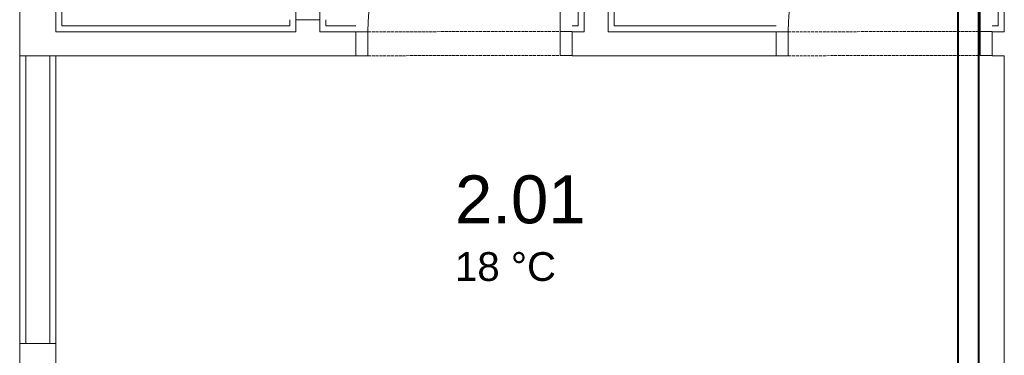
# Model space of a CAD drawing. Header units: millimetres. Extents: x 0 to 1216358, y -266558 to 2852.
# Tile 49 of 76: x 1149410 to 1153510, y -224450 to -223050. Entities that reach past the tile are written whole.
import ezdxf

# ---------------------------------------------------------------- set-up
doc = ezdxf.new("R2010")
doc.units = ezdxf.units.MM
doc.linetypes.add('DĚLICÍ2', pattern=[15.875, 6.35, -3.175, 0, -3.175, 0, -3.175])
doc.layers.get('0').update_dxf_attribs({"lineweight": 13})
for name, color, linetype, lineweight in [('1-UT-POPIS', 7, 'Continuous', 13), ('1-UT-ROZVODY', 4, 'Continuous', 40), ('St_plocha_místnosti', 250, 'Continuous', 18)]:
    doc.layers.add(name, color=color, linetype=linetype, lineweight=lineweight)
doc.styles.add('Andy', font='arial.ttf')
doc.styles.add('SPIRITTXTSTYLE1', font='arial.ttf')

# ---------------------------------------------------------------- blocks, each defined once
blk = doc.blocks.new('SDCDCSDC')
at = {"color": 8, "ltscale": 1.5}
for p, q in [((1155154.8, -198652.3), (1155154.8, -196872.3)), ((1155304.8, -196872.3), (1155304.8, -198652.3)), ((1156904.8, -198652.3), (1156904.8, -196872.3)), ((1153004.8, -197997.3), (1153004.8, -198652.3)), ((1153954.8, -198652.3), (1153954.8, -198627.3)), ((1154104.8, -198627.3), (1154104.8, -198652.3)), ((1153004.8, -198652.3), (1153954.8, -198652.3)), ((1154104.8, -198652.3), (1154229.8, -198652.3)), ((1155129.8, -198652.3), (1155154.8, -198652.3)), ((1155304.8, -198652.3), (1155979.8, -198652.3)), ((1156879.8, -198652.3), (1156904.8, -198652.3))]:
    blk.add_line(p, q, dxfattribs=at)
at = {"color": 8, "ltscale": 2}
for p, q in [((1155179.8, -196847.3), (1155179.8, -198677.3)), ((1155279.8, -196847.3), (1155279.8, -198677.3)), ((1156929.8, -196847.3), (1156929.8, -198677.3)), ((1152829.8, -197997.3), (1152829.8, -198777.3)), ((1152979.8, -197997.3), (1152979.8, -198677.3)), ((1153979.8, -198627.3), (1154079.8, -198627.3)), ((1153979.8, -198627.3), (1153979.8, -198677.3)), ((1154079.8, -198627.3), (1154079.8, -198677.3)), ((1153979.8, -198677.3), (1152979.8, -198677.3)), ((1154229.8, -198677.3), (1154079.8, -198677.3)), ((1154229.8, -198677.3), (1154229.8, -198777.3)), ((1155179.8, -198677.3), (1155129.8, -198677.3)), ((1155129.8, -198677.3), (1155129.8, -198777.3)), ((1155979.8, -198677.3), (1155279.8, -198677.3)), ((1155979.8, -198677.3), (1155979.8, -198777.3)), ((1156929.8, -198677.3), (1156879.8, -198677.3)), ((1156879.8, -198677.3), (1156879.8, -198777.3)), ((1152829.8, -199977.3), (1152829.8, -198777.3)), ((1154229.8, -198777.3), (1152829.8, -198777.3)), ((1152854.8, -199977.3), (1152854.8, -198777.3)), ((1152954.8, -199977.3), (1152954.8, -198777.3)), ((1152979.8, -198777.3), (1152979.8, -199977.3)), ((1155979.8, -198777.3), (1155129.8, -198777.3)), ((1156929.8, -198777.3), (1156879.8, -198777.3)), ((1156929.8, -198777.3), (1156929.8, -202977.3)), ((1152979.8, -199977.3), (1152829.8, -199977.3)), ((1152829.8, -199977.3), (1152829.8, -204327.3)), ((1152979.8, -204177.3), (1152979.8, -199977.3))]:
    blk.add_line(p, q, dxfattribs=at)
for points in [[(1155079.8, -198676.5), (1155079.8, -197876.5)], [(1156829.7, -198676.5), (1156829.7, -197876.5)]]:
    blk.add_lwpolyline(points, dxfattribs=at)
for points in [[(1153978.9, -198627.3), (1153978.9, -198577.3), (1154078.9, -198577.3), (1154078.9, -198627.3)], [(1154279.8, -198677.3), (1154229.8, -198677.3), (1154229.8, -198777.3), (1154279.8, -198777.3)], [(1155129.8, -198676.5), (1155079.8, -198676.5), (1155079.8, -198776.5), (1155129.8, -198776.5)], [(1156029.8, -198677.3), (1155979.8, -198677.3), (1155979.8, -198777.3), (1156029.8, -198777.3)], [(1156879.7, -198676.5), (1156829.7, -198676.5), (1156829.7, -198776.5), (1156879.7, -198776.5)]]:
    blk.add_lwpolyline(points, close=True, dxfattribs=at)
at = {"color": 8, "linetype": 'DĚLICÍ2', "ltscale": 2}
for points in [[(1154279.8, -198677.3), (1155079.8, -198676.5)], [(1156029.8, -198677.3), (1156829.7, -198676.5)], [(1154279.8, -198777.3), (1155079.8, -198776.5)], [(1156029.8, -198777.3), (1156829.7, -198776.5)]]:
    blk.add_lwpolyline(points, dxfattribs=at)
at = {"color": 8, "ltscale": 2}
for centre in [(1155079.8, -198676.5), (1156829.7, -198676.5)]:
    blk.add_arc(centre, 800, 90, 180, dxfattribs=at)

msp = doc.modelspace()

# ---------------------------------------------------------------- linework, layer by layer
at = {"layer": '1-UT-ROZVODY', "ltscale": 0.1}
msp.add_line((1153316.9, -217741.6, -220.1), (1153315.8, -229059.9, -219.9), dxfattribs=at)
at = {"layer": '1-UT-ROZVODY', "color": 6, "ltscale": 0.1}
msp.add_line((1153401.9, -217840.2, -220.1), (1153401.9, -228967.3, -220.1), dxfattribs=at)

# ---------------------------------------------------------------- block references
msp.add_blockref('SDCDCSDC', (-3419.8, -24422.6, -220.1))

# ---------------------------------------------------------------- texts
at = {"layer": '1-UT-POPIS', "insert": (1151432.9, -224080.3), "char_height": 120, "attachment_point": 5, "style": 'SPIRITTXTSTYLE1'}
msp.add_mtext_dynamic_manual_height_columns('18 °C', width=3376.263, gutter_width=12.5, heights=[0], dxfattribs=at)
at = {"layer": 'St_plocha_místnosti', "ltscale": 2, "style": 'Andy'}
msp.add_text('2.01', height=200, dxfattribs=at).set_placement((1151222.7, -223899.1, -220.1))

doc.saveas('drawing.dxf')
